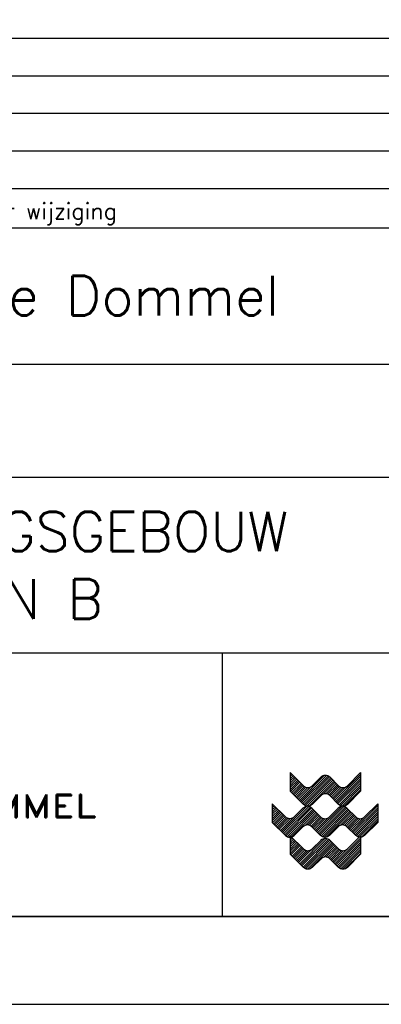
# Model space of a CAD drawing. Extents: x 0 to 118900, y 0 to 84100.
# Tile 16 of 20: x 106579 to 110693, y 0 to 11213. Entities that reach past the tile are written whole.
import ezdxf

# ---------------------------------------------------------------- set-up
doc = ezdxf.new("R2010")
doc.units = 0
doc.header["$LTSCALE"] = 60
doc.header["$MEASUREMENT"] = 0
doc.layers.get('0').update_dxf_attribs({"linetype": 'CONTINUOUS'})
for name, color, linetype in [('BETON', 8, 'CONTINUOUS'), ('KADER', 2, 'CONTINUOUS'), ('STEMPEL', 4, 'CONTINUOUS'), ('WEGEN-TEGELPADEN', 130, 'CONTINUOUS')]:
    doc.layers.add(name, color=color, linetype=linetype)
doc.styles.add('ROMAND', font='romand', dxfattribs={"width": 1.25})
doc.styles.add('ROMANS', font='romans')
doc.styles.get("Standard").update_dxf_attribs({"font": 'simplex'})

# ---------------------------------------------------------------- blocks, each defined once
blk = doc.blocks.new('*X27')
at = {"color": 0}
for p, q in [((6499, 15868), (6572, 15941)), ((10064, 13776), (12156, 15868)), ((6499, 15691), (6660, 15852)), ((6499, 15514), (6748, 15764)), ((6499, 15338), (6837, 15676)), ((6499, 15161), (6925, 15587)), ((6499, 14984), (7013, 15499)), ((6499, 14807), (7102, 15410)), ((6499, 14631), (7190, 15322)), ((6529, 14484), (7279, 15234)), ((6617, 14395), (7367, 15145)), ((7236, 13776), (9261, 15802)), ((7324, 13688), (9431, 15795)), ((7413, 13600), (9561, 15748)), ((7501, 13511), (9665, 15675)), ((7591, 13424), (9753, 15587)), ((7698, 13355), (9842, 15499)), ((7833, 13313), (9930, 15410)), ((8013, 13316), (10019, 15322)), ((9145, 14272), (10107, 15234)), ((9356, 14305), (10195, 15145)), ((10153, 13688), (12156, 15691)), ((10241, 13600), (12156, 15514)), ((10329, 13511), (12156, 15338)), ((10419, 13424), (12156, 15161)), ((6705, 14307), (7455, 15057)), ((6794, 14218), (7544, 14968)), ((6882, 14130), (7640, 14888)), ((6971, 14042), (7759, 14830)), ((7059, 13953), (7912, 14806)), ((7147, 13865), (8147, 14864)), ((9502, 14275), (10284, 15057)), ((9617, 14214), (10372, 14968)), ((9711, 14130), (10468, 14888)), ((9799, 14042), (10588, 14830)), ((9887, 13953), (10740, 14806)), ((9976, 13865), (10975, 14864)), ((10526, 13355), (12156, 14984)), ((10661, 13313), (12156, 14807)), ((10841, 13316), (12156, 14631)), ((5052, 13361), (5124, 13432)), ((5052, 13184), (5212, 13344)), ((5052, 13007), (5300, 13255)), ((5052, 12830), (5389, 13167)), ((5052, 12654), (5477, 13078)), ((5052, 12477), (5565, 12990)), ((5052, 12300), (5654, 12902)), ((5052, 12123), (5742, 12813)), ((5081, 11975), (5831, 12725)), ((5788, 11268), (7811, 13291)), ((5876, 11179), (7982, 13286)), ((5965, 11091), (8113, 13239)), ((6053, 11003), (8217, 13166)), ((6142, 10915), (8306, 13078)), ((6250, 10846), (8394, 12990)), ((6505, 10924), (8482, 12902)), ((6593, 10836), (8571, 12813)), ((7694, 11760), (8659, 12725)), ((8616, 11268), (10640, 13291)), ((8705, 11179), (10811, 13286)), ((8793, 11091), (10941, 13239)), ((8881, 11003), (11045, 13166)), ((8971, 10915), (11134, 13078)), ((9078, 10846), (11222, 12990)), ((9212, 10803), (11311, 12902)), ((9392, 10806), (11399, 12813)), ((10523, 11760), (11488, 12725)), ((11445, 11268), (13537, 13361)), ((11533, 11179), (13537, 13184)), ((11621, 11091), (13537, 13007)), ((11710, 11003), (13537, 12830)), ((5169, 11887), (5919, 12637)), ((5257, 11798), (6007, 12548)), ((5346, 11710), (6096, 12460)), ((5434, 11621), (6191, 12379)), ((5523, 11533), (6311, 12321)), ((5611, 11445), (6463, 12296)), ((5699, 11356), (6694, 12351)), ((7907, 11796), (8747, 12637)), ((8053, 11766), (8836, 12548)), ((8169, 11705), (8924, 12460)), ((8263, 11621), (9020, 12379)), ((8351, 11533), (9139, 12321)), ((8439, 11445), (9291, 12296)), ((8528, 11356), (9523, 12351)), ((10735, 11796), (11576, 12637)), ((10882, 11766), (11664, 12548)), ((10998, 11705), (11753, 12460)), ((11091, 11621), (11848, 12379)), ((11179, 11533), (11968, 12321)), ((11268, 11445), (12120, 12296)), ((11356, 11356), (12351, 12351)), ((11799, 10915), (13537, 12654)), ((11906, 10846), (13537, 12477)), ((12156, 10918), (13537, 12300)), ((12220, 10806), (13537, 12123)), ((6384, 10803), (6499, 10918)), ((6499, 10741), (6563, 10806)), ((6499, 10565), (6681, 10747)), ((6499, 10388), (6770, 10659)), ((6499, 10211), (6858, 10570)), ((6499, 10034), (6947, 10482)), ((6499, 9858), (7035, 10394)), ((6499, 9681), (7123, 10305)), ((7169, 8760), (9043, 10634)), ((7257, 8671), (9308, 10722)), ((7346, 8583), (9466, 10703)), ((7434, 8495), (9588, 10649)), ((7522, 8406), (9687, 10570)), ((7615, 8322), (9775, 10482)), ((7728, 8258), (9863, 10394)), ((7871, 8224), (9952, 10305)), ((9997, 8760), (12041, 10803)), ((10086, 8671), (12156, 10741)), ((10174, 8583), (12156, 10565)), ((10262, 8495), (12156, 10388)), ((6499, 9504), (7212, 10217)), ((6550, 9379), (7300, 10129)), ((6639, 9290), (7389, 10040)), ((6727, 9202), (7477, 9952)), ((6815, 9113), (7565, 9863)), ((6904, 9025), (7666, 9788)), ((6992, 8937), (7793, 9737)), ((7080, 8848), (7957, 9725)), ((8072, 8249), (10040, 10217)), ((9208, 9208), (10129, 10129)), ((9395, 9218), (10217, 10040)), ((9532, 9179), (10305, 9952)), ((9642, 9111), (10394, 9863)), ((9732, 9025), (10495, 9788)), ((9820, 8937), (10621, 9737)), ((9909, 8848), (10785, 9725)), ((10351, 8406), (12156, 10211)), ((10443, 8322), (12156, 10034)), ((10556, 8258), (12156, 9858)), ((10699, 8224), (12156, 9681)), ((10900, 8249), (12156, 9504))]:
    blk.add_line(p, q, dxfattribs=at)
blk = doc.blocks.new('STEMPEL')
at = {"layer": 'WEGEN-TEGELPADEN', "color": 7}
for p, q in [((68825, 45985), (68925, 45885)), ((69025, 45885), (69125, 45985))]:
    blk.add_line(p, q, dxfattribs=at)
at = {"layer": 'WEGEN-TEGELPADEN'}
for points in [[(73111, 47751), (58795, 47751)], [(67806, 47751), (67806, 44751)]]:
    blk.add_lwpolyline(points, dxfattribs=at)
at = {"layer": 'WEGEN-TEGELPADEN', "color": 7}
for points in [[(68580, 46390), (68730, 46240, 0.414214), (68830, 46240), (68930, 46340, -0.414214), (69030, 46340), (69130, 46240, 0.414214), (69230, 46240), (69380, 46390), (69380, 46178), (69230, 46028, -0.414214), (69130, 46028), (69030, 46128, 0.414214), (68930, 46128), (68830, 46028, -0.414214), (68730, 46028), (68580, 46178)], [(68725, 45985), (68625, 45885, -0.414214), (68525, 45885), (68375, 46035), (68375, 45823), (68525, 45673, 0.414214), (68625, 45673), (68725, 45773)], [(69225, 45985), (69325, 45885, 0.414214), (69425, 45885), (69576, 46035), (69576, 45823), (69425, 45673, -0.414214), (69325, 45673), (69225, 45773, 0.414214), (69125, 45773), (69025, 45673, -0.414214), (68925, 45673), (68825, 45773)], [(68580, 45671), (68730, 45521, 0.414214), (68830, 45521), (68930, 45621, -0.414214), (69030, 45621), (69130, 45521, 0.414214), (69230, 45521), (69380, 45671), (69380, 45459), (69230, 45309, -0.414214), (69130, 45309), (69030, 45409, 0.414214), (68930, 45409), (68830, 45309, -0.414214), (68730, 45309), (68580, 45459)]]:
    blk.add_lwpolyline(points, format="xyb", dxfattribs=at)
for points in [[(68580, 46390), (68580, 46178)], [(68580, 45671), (68580, 45459)]]:
    blk.add_lwpolyline(points, dxfattribs=at)
for centre, start, end in [((68775, 45935), 45, 135), ((69175, 45935), 45, 135), ((68975, 45935), 225, 315), ((68775, 45723), 45, 135)]:
    blk.add_arc(centre, 70.7, start, end, dxfattribs=at)
at = {"layer": 'WEGEN-TEGELPADEN', "color": 7, "xscale": 0.1414582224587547, "yscale": 0.1414582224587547, "zscale": 0.1414582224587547}
blk.add_blockref('*X27', (67661, 44125), dxfattribs=at)
at = {"layer": 'WEGEN-TEGELPADEN', "style": 'ROMAND', "width": 1.25}
blk.add_text('WATERSCHAP DE DOMMEL', height=262.5, dxfattribs=at).set_placement((60688, 45877))

msp = doc.modelspace()

# ---------------------------------------------------------------- linework, layer by layer
at = {"layer": 'KADER', "color": 3}
msp.add_lwpolyline([(0, 0), (118900, 0), (118900, 0), (118900, 84100), (0, 84100)], close=True, dxfattribs=at)
msp.add_lwpolyline([(0, 0), (118900, 0), (118900, 0), (118900, 84100), (0, 84100)], close=True, dxfattribs=at)
at = {"layer": 'KADER'}
msp.add_lwpolyline([(1000, 1000), (117900, 1000), (117900, 1000), (117900, 83100), (1000, 83100)], close=True, dxfattribs=at)
msp.add_lwpolyline([(1000, 1000), (117900, 1000), (117900, 1000), (117900, 83100), (1000, 83100)], close=True, dxfattribs=at)
at = {"layer": 'STEMPEL', "color": 1}
msp.add_line((99866, 11002), (117900, 11002), dxfattribs=at)
at = {"layer": 'STEMPEL'}
msp.add_line((114189, 6000), (99873, 6000), dxfattribs=at)
for points in [[(117876, 10571), (99876, 10571)], [(117876, 10143), (99876, 10143)], [(117876, 9714), (99876, 9714)], [(117876, 9286), (99876, 9286)], [(117876, 7286), (99876, 7286)], [(114189, 4000), (99873, 4000)]]:
    msp.add_lwpolyline(points, dxfattribs=at)
at = {"layer": 'STEMPEL', "color": 1}
for points in [[(99866, 8843), (117900, 8843)], [(117900, 1000), (99866, 1000)]]:
    msp.add_lwpolyline(points, dxfattribs=at)

# ---------------------------------------------------------------- block references
at = {"layer": 'BETON'}
msp.add_blockref('STEMPEL', (41077, -43751), dxfattribs=at)

# ---------------------------------------------------------------- texts
at = {"layer": 'STEMPEL'}
msp.add_text('Aard der wijziging', height=185.71, dxfattribs=at).set_placement((105448, 8940))
at = {"layer": 'STEMPEL', "color": 1, "style": 'ROMANS'}
for s, p in [('Waterschap De Dommel                ', (102300, 7845)), ('SLIBONTWATERINGSGEBOUW   ', (101457, 5160)), ('DOORSNEDE A EN B         ', (101451, 4390))]:
    msp.add_text(s, height=450, dxfattribs=at).set_placement(p)

doc.saveas('drawing.dxf')
